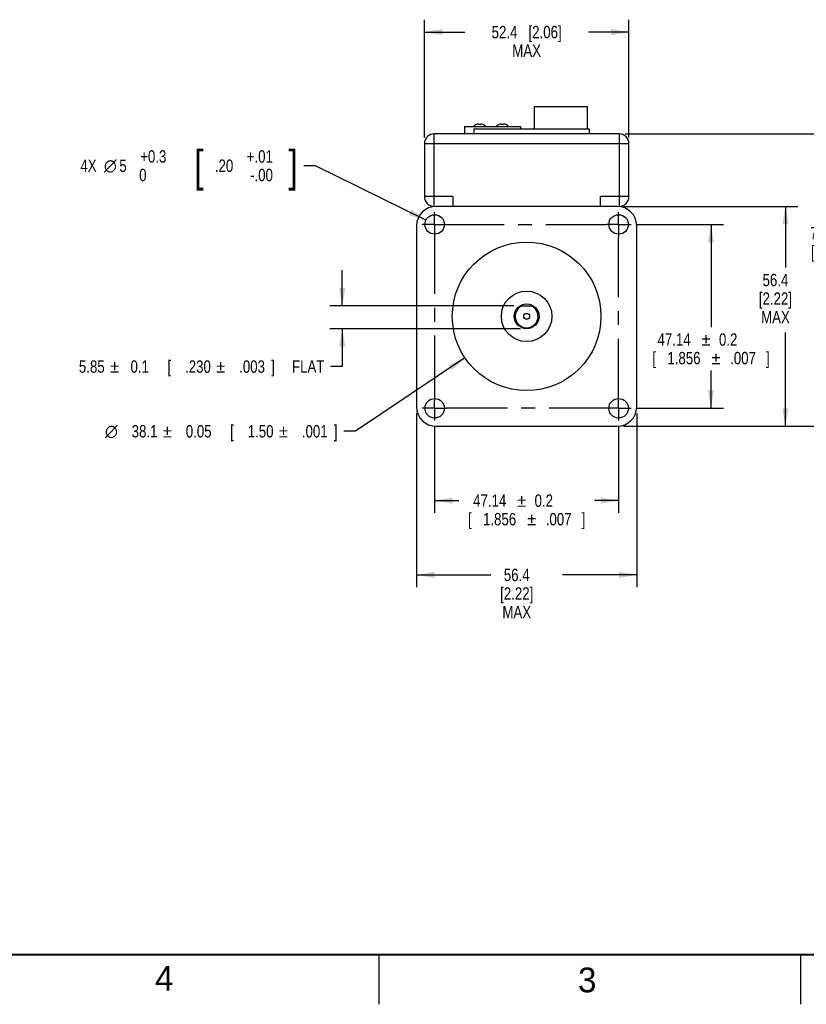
# Model space of a CAD drawing. Header units: inches. Extents: x 0 to 34, y 0 to 22.
# Tile 3 of 13: x 17.6 to 25.6, y 0 to 9.9. Entities that reach past the tile are written whole.
import ezdxf
from ezdxf.enums import TextEntityAlignment as Align

# ---------------------------------------------------------------- set-up
doc = ezdxf.new("R2010")
doc.units = ezdxf.units.IN
doc.header["$LTSCALE"] = 1.87
doc.header["$MEASUREMENT"] = 0
doc.linetypes.add('CENTER', pattern=[0.6, 0.375, -0.075, 0.075, -0.075])
doc.layers.get('0').update_dxf_attribs({"linetype": 'CONTINUOUS'})
doc.layers.add('DEFAULT_1', color=7, linetype='CENTER')
doc.layers.add('DIMENSIONS', color=7, linetype='CONTINUOUS')
doc.styles.get("Standard").update_dxf_attribs({"font": 'txt', "width": 0.8})
doc.styles.add('TEXTSTYLE_1', font='gdt', dxfattribs={"width": 0.8})
doc.styles.add('TEXTSTYLE_2', font='txt')
doc.dimstyles.new('DIMSTYLE_1', dxfattribs={"dimtxt": 0.125, "dimasz": 0.18, "dimexe": 0.125, "dimexo": 0.0625, "dimgap": 0.0625, "dimtad": 0, "dimtih": 1, "dimtoh": 1, "dimdsep": 46, "dimtxsty": 'STANDARD', "dimblk": '_FILLED', "dimblk1": '_FILLED', "dimblk2": '_FILLED', "dimcen": 0.09, "dimadec": 0, "dimazin": 0, "dimtol": 1, "dimtp": 0.2, "dimtm": 0.2, "dimtfac": 1, "dimtofl": 0, "dimtmove": 0, "dimatfit": 3, "dimldrblk": '_FILLED', "dimfxl": 1, "dimtolj": 1, "dimarcsym": 0})
doc.dimstyles.new('DIMSTYLE_2', dxfattribs={"dimtxt": 0.125, "dimasz": 0.18, "dimexe": 0.125, "dimexo": 0.0625, "dimgap": 0.0625, "dimtad": 0, "dimtih": 1, "dimtoh": 1, "dimdec": 1, "dimdsep": 46, "dimtxsty": 'STANDARD', "dimblk": '_FILLED', "dimblk1": '_FILLED', "dimblk2": '_FILLED', "dimcen": 0.09, "dimadec": 0, "dimazin": 0, "dimtp": 1, "dimtm": 1, "dimtfac": 1, "dimtdec": 1, "dimtofl": 0, "dimtmove": 0, "dimatfit": 3, "dimldrblk": '_FILLED', "dimfxl": 1, "dimtolj": 1, "dimarcsym": 0})
doc.dimstyles.new('DIMSTYLE_3', dxfattribs={"dimtxt": 0.125, "dimasz": 0.18, "dimexe": 0.125, "dimexo": 0.0625, "dimgap": 0.0625, "dimtad": 0, "dimtih": 1, "dimtoh": 1, "dimdec": 1, "dimdsep": 46, "dimtxsty": 'STANDARD', "dimblk": '_FILLED', "dimblk1": '_FILLED', "dimblk2": '_FILLED', "dimcen": 0.09, "dimadec": 0, "dimazin": 0, "dimtol": 1, "dimtp": 1, "dimtm": 1, "dimtfac": 1, "dimtdec": 1, "dimtofl": 0, "dimtmove": 0, "dimatfit": 3, "dimldrblk": '_FILLED', "dimfxl": 1, "dimtolj": 1, "dimarcsym": 0})
doc.dimstyles.new('DIMSTYLE_4', dxfattribs={"dimtxt": 0.125, "dimasz": 0.18, "dimexe": 0.125, "dimexo": 0.0625, "dimgap": 0.0625, "dimtad": 0, "dimtih": 1, "dimtoh": 1, "dimdec": 1, "dimdsep": 46, "dimtxsty": 'STANDARD', "dimblk": '_FILLED', "dimblk1": '_FILLED', "dimblk2": '_FILLED', "dimcen": 0.09, "dimadec": 0, "dimazin": 0, "dimtp": 0.1, "dimtm": 0.1, "dimtfac": 1, "dimtdec": 1, "dimtofl": 0, "dimtmove": 0, "dimatfit": 3, "dimldrblk": '_FILLED', "dimfxl": 1, "dimtolj": 1, "dimarcsym": 0})
doc.dimstyles.new('DIMSTYLE_5', dxfattribs={"dimtxt": 0.125, "dimasz": 0.18, "dimexe": 0.125, "dimexo": 0.0625, "dimgap": 0.0625, "dimtad": 0, "dimtih": 1, "dimtoh": 1, "dimdsep": 46, "dimtxsty": 'STANDARD', "dimblk": '_FILLED', "dimblk1": '_FILLED', "dimblk2": '_FILLED', "dimcen": 0.09, "dimadec": 0, "dimazin": 0, "dimtol": 1, "dimtp": 0.1, "dimtm": 0.1, "dimtfac": 1, "dimtofl": 0, "dimtmove": 0, "dimatfit": 3, "dimldrblk": '_FILLED', "dimfxl": 1, "dimtolj": 1, "dimarcsym": 0})
doc.dimstyles.new('DIMSTYLE_6', dxfattribs={"dimtxt": 0.125, "dimasz": 0.18, "dimexe": 0.125, "dimexo": 0.0625, "dimgap": 0.09, "dimtad": 0, "dimtih": 1, "dimtoh": 1, "dimdec": 1, "dimdsep": 46, "dimtxsty": 'STANDARD', "dimblk": '_FILLED', "dimblk1": '_FILLED', "dimblk2": '_FILLED', "dimcen": 0.09, "dimadec": 0, "dimazin": 0, "dimtol": 1, "dimtp": 0.3, "dimtfac": 1, "dimtdec": 1, "dimtmove": 0, "dimatfit": 2, "dimldrblk": '_FILLED', "dimfxl": 1, "dimtolj": 1, "dimarcsym": 0})
doc.dimstyles.new('DIMSTYLE_7', dxfattribs={"dimtxt": 0.125, "dimasz": 0.18, "dimexe": 0.125, "dimexo": 0.0625, "dimgap": 0.09, "dimtad": 0, "dimtih": 1, "dimtoh": 1, "dimdec": 1, "dimdsep": 46, "dimtxsty": 'STANDARD', "dimblk": '_FILLED', "dimblk1": '_FILLED', "dimblk2": '_FILLED', "dimcen": 0.09, "dimadec": 0, "dimazin": 0, "dimtol": 1, "dimtp": 0.05, "dimtm": 0.05, "dimtfac": 1, "dimtdec": 1, "dimtmove": 0, "dimatfit": 2, "dimldrblk": '_FILLED', "dimfxl": 1, "dimtolj": 1, "dimarcsym": 0})

# ---------------------------------------------------------------- blocks, each defined once
blk = doc.blocks.new('_FILLED')
at = {"color": 0, "linetype": 'BYBLOCK'}
blk.add_solid([(0, 0), (-1, 0.174), (-1, -0.174)], dxfattribs=at)
blk = doc.blocks.new('*D0')
at = {"layer": 'DIMENSIONS', "color": 2, "linetype": 'CONTINUOUS'}
for p, q in [((23.853, 7.8734), (24.7227, 7.8734)), ((24.5977, 7.8734), (24.5977, 6.8365)), ((24.5977, 6.0175), (24.5977, 6.399)), ((23.853, 6.0175), (24.7227, 6.0175))]:
    blk.add_line(p, q, dxfattribs=at)
at = {"layer": 'DIMENSIONS', "color": 2, "linetype": 'CONTINUOUS', "xscale": 0.18, "yscale": 0.18, "zscale": 0.18}
for p, rotation in [((24.5977, 7.8734), 90), ((24.5977, 6.0175), 270)]:
    blk.add_blockref('_FILLED', p, dxfattribs=dict(at, rotation=rotation))
at = {"layer": 'DIMENSIONS', "color": 2, "linetype": 'CONTINUOUS', "width": 0.8}
for s, p in [('47.14', (24.2248, 6.649)), ('0.2', (24.7707, 6.649)), ('[', (24.0248, 6.4615)), ('1.856', (24.3248, 6.4615)), ('.007', (24.9207, 6.4615)), (']', (25.1707, 6.4615))]:
    blk.add_text(s, height=0.125, dxfattribs=at).set_placement(p, align=Align.CENTER)
at = {"layer": 'DIMENSIONS', "color": 2, "linetype": 'CONTINUOUS', "style": 'TEXTSTYLE_1'}
for p in [(24.5477, 6.649), (24.6477, 6.4615)]:
    blk.add_text('`', height=0.125, dxfattribs=at).set_placement(p, align=Align.CENTER)
blk = doc.blocks.new('*D1')
at = {"layer": 'DIMENSIONS', "color": 2, "linetype": 'CONTINUOUS'}
for p, q in [((23.7134, 8.0557), (25.4727, 8.0557)), ((25.3477, 8.0557), (25.3477, 7.4371)), ((25.3477, 5.8352), (25.3477, 6.7809)), ((23.7134, 5.8352), (25.4727, 5.8352))]:
    blk.add_line(p, q, dxfattribs=at)
at = {"layer": 'DIMENSIONS', "color": 2, "linetype": 'CONTINUOUS', "xscale": 0.18, "yscale": 0.18, "zscale": 0.18}
for p, rotation in [((25.3477, 8.0557), 90), ((25.3477, 5.8352), 270)]:
    blk.add_blockref('_FILLED', p, dxfattribs=dict(at, rotation=rotation))
at = {"layer": 'DIMENSIONS', "color": 2, "linetype": 'CONTINUOUS', "insert": (25.2477, 7.3746), "char_height": 0.125, "width": 0.6, "attachment_point": 2, "line_spacing_factor": 0.9}
blk.add_mtext('56.4\\P[2.22]\\PMAX', dxfattribs=at)
blk = doc.blocks.new('*D2')
at = {"layer": 'DIMENSIONS', "color": 2, "linetype": 'CONTINUOUS'}
for p, q in [((23.7331, 8.788), (26.2227, 8.788)), ((26.0977, 8.788), (26.0977, 7.9105)), ((26.0977, 5.8352), (26.0977, 7.473)), ((23.7134, 5.8352), (26.2227, 5.8352))]:
    blk.add_line(p, q, dxfattribs=at)
at = {"layer": 'DIMENSIONS', "color": 2, "linetype": 'CONTINUOUS', "xscale": 0.18, "yscale": 0.18, "zscale": 0.18}
for p, rotation in [((26.0977, 8.788), 90), ((26.0977, 5.8352), 270)]:
    blk.add_blockref('_FILLED', p, dxfattribs=dict(at, rotation=rotation))
at = {"layer": 'DIMENSIONS', "color": 2, "linetype": 'CONTINUOUS', "style": 'TEXTSTYLE_1'}
for p in [(25.8477, 7.723), (26.1477, 7.5355)]:
    blk.add_text('`', height=0.125, dxfattribs=at).set_placement(p, align=Align.CENTER)
at = {"layer": 'DIMENSIONS', "color": 2, "linetype": 'CONTINUOUS', "width": 0.8}
for s, p in [('75', (25.6748, 7.723)), ('1', (25.9707, 7.723)), ('[', (25.6248, 7.5355)), ('2.95', (25.8748, 7.5355)), ('.03', (26.3707, 7.5355)), (']', (26.5707, 7.5355))]:
    blk.add_text(s, height=0.125, dxfattribs=at).set_placement(p, align=Align.CENTER)
blk = doc.blocks.new('*D3')
at = {"layer": 'DIMENSIONS', "color": 2, "linetype": 'CONTINUOUS'}
for p, q in [((21.8095, 5.83), (21.8095, 4.9602)), ((23.6655, 5.83), (23.6655, 4.9602)), ((21.8095, 5.0852), (22.0521, 5.0852)), ((23.6655, 5.0852), (23.4229, 5.0852))]:
    blk.add_line(p, q, dxfattribs=at)
at = {"layer": 'DIMENSIONS', "color": 2, "linetype": 'CONTINUOUS', "xscale": 0.18, "yscale": 0.18, "zscale": 0.18, "rotation": 180}
blk.add_blockref('_FILLED', (21.8095, 5.0852), dxfattribs=at)
at = {"layer": 'DIMENSIONS', "color": 2, "linetype": 'CONTINUOUS', "xscale": 0.18, "yscale": 0.18, "zscale": 0.18}
blk.add_blockref('_FILLED', (23.6655, 5.0852), dxfattribs=at)
at = {"layer": 'DIMENSIONS', "color": 2, "linetype": 'CONTINUOUS', "style": 'TEXTSTYLE_1'}
for p in [(22.6875, 5.0227), (22.7875, 4.8352)]:
    blk.add_text('`', height=0.125, dxfattribs=at).set_placement(p, align=Align.CENTER)
at = {"layer": 'DIMENSIONS', "color": 2, "linetype": 'CONTINUOUS', "width": 0.8}
for s, p in [('47.14', (22.3646, 5.0227)), ('0.2', (22.9104, 5.0227)), ('[', (22.1646, 4.8352)), (']', (23.3104, 4.8352)), ('1.856', (22.4646, 4.8352)), ('.007', (23.0604, 4.8352))]:
    blk.add_text(s, height=0.125, dxfattribs=at).set_placement(p, align=Align.CENTER)
blk = doc.blocks.new('*D4')
at = {"layer": 'DIMENSIONS', "color": 2, "linetype": 'CONTINUOUS'}
for p, q in [((21.6273, 5.9696), (21.6273, 4.2102)), ((23.8477, 5.9696), (23.8477, 4.2102)), ((21.6273, 4.3352), (22.375, 4.3352)), ((23.8477, 4.3352), (23.1, 4.3352))]:
    blk.add_line(p, q, dxfattribs=at)
at = {"layer": 'DIMENSIONS', "color": 2, "linetype": 'CONTINUOUS', "xscale": 0.18, "yscale": 0.18, "zscale": 0.18, "rotation": 180}
blk.add_blockref('_FILLED', (21.6273, 4.3352), dxfattribs=at)
at = {"layer": 'DIMENSIONS', "color": 2, "linetype": 'CONTINUOUS', "xscale": 0.18, "yscale": 0.18, "zscale": 0.18}
blk.add_blockref('_FILLED', (23.8477, 4.3352), dxfattribs=at)
at = {"layer": 'DIMENSIONS', "color": 2, "linetype": 'CONTINUOUS', "insert": (22.6375, 4.3977), "char_height": 0.125, "width": 0.6, "attachment_point": 2, "line_spacing_factor": 0.9}
blk.add_mtext('56.4\\P[2.22]\\PMAX', dxfattribs=at)
blk = doc.blocks.new('*D5')
at = {"layer": 'DIMENSIONS', "color": 2, "linetype": 'CONTINUOUS'}
for p, q in [((20.8773, 7.0508), (20.8773, 7.4108)), ((22.6077, 7.0508), (20.7523, 7.0508)), ((22.675, 6.8205), (20.7523, 6.8205)), ((20.8773, 6.8205), (20.8773, 6.4386)), ((20.8773, 6.4386), (20.7598, 6.4386))]:
    blk.add_line(p, q, dxfattribs=at)
at = {"layer": 'DIMENSIONS', "color": 2, "linetype": 'CONTINUOUS', "xscale": 0.18, "yscale": 0.18, "zscale": 0.18}
for p, rotation in [((20.8773, 7.0508), 270), ((20.8773, 6.8205), 90)]:
    blk.add_blockref('_FILLED', p, dxfattribs=dict(at, rotation=rotation))
at = {"layer": 'DIMENSIONS', "color": 2, "linetype": 'CONTINUOUS', "width": 0.8}
for s, p in [('5.85', (18.4806, 6.3761)), ('0.1', (18.9264, 6.3761)), ('[', (19.1514, 6.3761)), ('.230', (19.5514, 6.3761)), ('.003', (20.0973, 6.3761)), (']', (20.1973, 6.3761)), (' FLAT', (20.6973, 6.3761))]:
    blk.add_text(s, height=0.125, dxfattribs=at).set_placement(p, align=Align.RIGHT)
at = {"layer": 'DIMENSIONS', "color": 2, "linetype": 'CONTINUOUS', "style": 'TEXTSTYLE_1'}
for p in [(18.6264, 6.3761), (19.6973, 6.3761)]:
    blk.add_text('`', height=0.125, dxfattribs=at).set_placement(p, align=Align.RIGHT)
blk = doc.blocks.new('*D6')
at = {"layer": 'DIMENSIONS', "color": 2, "linetype": 'CONTINUOUS'}
for p, q in [((20.6076, 8.4661), (20.4901, 8.4661)), ((21.7213, 7.9169), (20.6076, 8.4661))]:
    blk.add_line(p, q, dxfattribs=at)
at = {"layer": 'DIMENSIONS', "color": 2, "linetype": 'CONTINUOUS', "xscale": 0.18, "yscale": 0.18, "zscale": 0.18, "rotation": 333.7496414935}
blk.add_blockref('_FILLED', (21.7213, 7.9169), dxfattribs=at)
at = {"layer": 'DIMENSIONS', "color": 2, "linetype": 'CONTINUOUS', "width": 0.8}
for s, height, p in [('+0.3', 0.125, (19.1026, 8.4974)), ('[', 0.3125, (19.4776, 8.3099)), ('+.01', 0.125, (20.1776, 8.4974)), (']', 0.3125, (20.4276, 8.3099)), ('4X ', 0.125, (18.4359, 8.4036)), ('5', 0.125, (18.7026, 8.4036)), ('.20', 0.125, (19.7776, 8.4036)), (' 0', 0.125, (18.9026, 8.3099)), ('-.00', 0.125, (20.1776, 8.3099))]:
    blk.add_text(s, height=height, dxfattribs=at).set_placement(p, align=Align.RIGHT)
at = {"layer": 'DIMENSIONS', "color": 2, "linetype": 'CONTINUOUS', "style": 'TEXTSTYLE_1'}
blk.add_text('n', height=0.125, dxfattribs=at).set_placement((18.6026, 8.4036), align=Align.RIGHT)
blk = doc.blocks.new('*D7')
at = {"layer": 'DIMENSIONS', "color": 2, "linetype": 'CONTINUOUS'}
for p, q in [((22.1149, 6.5273), (21.0098, 5.7852)), ((21.0098, 5.7852), (20.8923, 5.7852))]:
    blk.add_line(p, q, dxfattribs=at)
at = {"layer": 'DIMENSIONS', "color": 2, "linetype": 'CONTINUOUS', "xscale": 0.18, "yscale": 0.18, "zscale": 0.18, "rotation": 33.8829868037}
blk.add_blockref('_FILLED', (22.1149, 6.5273), dxfattribs=at)
at = {"layer": 'DIMENSIONS', "color": 2, "linetype": 'CONTINUOUS', "style": 'TEXTSTYLE_1'}
for s, p in [('`', (19.1589, 5.7227)), ('`', (20.3298, 5.7227)), ('n', (18.6131, 5.7227))]:
    blk.add_text(s, height=0.125, dxfattribs=at).set_placement(p, align=Align.RIGHT)
at = {"layer": 'DIMENSIONS', "color": 2, "linetype": 'CONTINUOUS', "width": 0.8}
for s, p in [('38.1', (19.0131, 5.7227)), ('0.05', (19.5589, 5.7227)), ('[', (19.7839, 5.7227)), ('1.50', (20.1839, 5.7227)), ('.001', (20.7298, 5.7227)), (']', (20.8298, 5.7227))]:
    blk.add_text(s, height=0.125, dxfattribs=at).set_placement(p, align=Align.RIGHT)
blk = doc.blocks.new('*D8')
at = {"layer": 'DIMENSIONS', "color": 2, "linetype": 'CONTINUOUS'}
for p, q in [((21.706, 8.752), (21.706, 9.9405)), ((23.769, 8.752), (23.769, 9.9405)), ((21.706, 9.8155), (22.1125, 9.8155)), ((23.769, 9.8155), (23.3625, 9.8155))]:
    blk.add_line(p, q, dxfattribs=at)
at = {"layer": 'DIMENSIONS', "color": 2, "linetype": 'CONTINUOUS', "xscale": 0.18, "yscale": 0.18, "zscale": 0.18, "rotation": 180}
blk.add_blockref('_FILLED', (21.706, 9.8155), dxfattribs=at)
at = {"layer": 'DIMENSIONS', "color": 2, "linetype": 'CONTINUOUS', "xscale": 0.18, "yscale": 0.18, "zscale": 0.18}
blk.add_blockref('_FILLED', (23.769, 9.8155), dxfattribs=at)
at = {"layer": 'DIMENSIONS', "color": 2, "linetype": 'CONTINUOUS', "insert": (22.7375, 9.878), "char_height": 0.125, "width": 1.125, "attachment_point": 2, "line_spacing_factor": 0.9}
blk.add_mtext('52.4{\\Ftxt.shx;\\W1.000000;\\H0.125000; }[2.06]\\PMAX', dxfattribs=at)

msp = doc.modelspace()

# ---------------------------------------------------------------- linework, layer by layer
at = {"color": 7, "linetype": 'CONTINUOUS'}
for p, q in [((22.8123, 9.0655), (22.8123, 8.8372)), ((22.8123, 9.0655), (23.3477, 9.0655)), ((23.3477, 9.0655), (23.3477, 8.8372)), ((22.1111, 8.8608), (22.1111, 8.788)), ((22.1111, 8.8608), (22.6761, 8.8608)), ((22.2495, 8.8864), (22.2751, 8.8864)), ((22.4798, 8.8864), (22.5054, 8.8864)), ((22.6761, 8.8608), (22.6761, 8.8372)), ((21.8044, 8.0557), (21.8044, 8.788)), ((23.6706, 8.788), (21.8044, 8.788)), ((22.2044, 8.8372), (22.2044, 8.788)), ((22.2044, 8.8372), (23.3698, 8.8372)), ((23.3698, 8.8372), (23.3698, 8.788)), ((23.6706, 8.788), (23.6706, 8.0557)), ((21.706, 8.6895), (21.706, 8.1541)), ((21.706, 8.6895), (23.769, 8.6895)), ((23.769, 8.1541), (23.769, 8.6895)), ((21.9924, 8.1541), (21.706, 8.1541)), ((21.9924, 8.1541), (21.9924, 8.0557)), ((23.4826, 8.0557), (23.4826, 8.1541)), ((23.769, 8.1541), (23.4826, 8.1541)), ((23.6509, 8.0557), (21.8241, 8.0557)), ((21.6273, 7.8588), (21.6273, 6.0321)), ((23.8477, 6.0321), (23.8477, 7.8588)), ((22.6702, 7.0508), (22.8048, 7.0508)), ((21.8241, 5.8352), (23.6509, 5.8352))]:
    msp.add_line(p, q, dxfattribs=at)
at = {"color": 2, "linetype": 'CONTINUOUS'}
for p, q in [((21.25, 0), (21.25, 0.5)), ((25.5, 0.5), (25.5, 0))]:
    msp.add_line(p, q, dxfattribs=at)
at = {"color": 7, "linetype": 'CONTINUOUS', "const_width": 0.02}
msp.add_lwpolyline([(0.5, 0.5), (33.5, 0.5)], dxfattribs=at)
at = {"color": 7, "linetype": 'CONTINUOUS'}
for centre, radius in [((21.8095, 7.8734), 0.0984), ((23.6655, 7.8734), 0.0984), ((22.7375, 6.9455), 0.75), ((22.7375, 6.9455), 0.2553), ((22.7375, 6.9455), 0.125), ((22.7375, 6.9455), 0.0295), ((21.8095, 6.0175), 0.0984), ((23.6655, 6.0175), 0.0984)]:
    msp.add_circle(centre, radius, dxfattribs=at)
for centre, radius, start, end in [((22.2495, 8.8273), 0.0591, 90, 145.36362), ((22.2751, 8.8273), 0.0591, 34.63638, 90), ((22.4798, 8.8273), 0.0591, 90, 145.36362), ((22.5054, 8.8273), 0.0591, 34.63638, 90), ((21.8044, 8.6895), 0.0984, 90, 180), ((23.6706, 8.6895), 0.0984, 0, 90), ((21.8044, 8.1541), 0.0984, 180, 270), ((23.6706, 8.1541), 0.0984, 270, 360), ((21.8241, 7.8588), 0.1969, 90, 180), ((23.6509, 7.8588), 0.1969, 0, 90), ((22.7375, 6.9455), 0.1152, 113.86094, 66.13906), ((21.8241, 6.0321), 0.1969, 180, 270), ((23.6509, 6.0321), 0.1969, 270, 360)]:
    msp.add_arc(centre, radius, start, end, dxfattribs=at)
at = {"layer": 'DEFAULT_1', "color": 7, "linetype": 'CENTER'}
for p, q in [((21.8095, 7.8734), (21.8095, 7.9984)), ((23.6655, 7.8734), (23.6655, 7.9984)), ((21.8095, 7.8734), (21.6845, 7.8734)), ((21.8095, 7.8734), (21.8095, 6.0946)), ((21.8095, 7.8734), (23.5404, 7.8734)), ((23.6655, 7.8734), (23.5404, 7.8734)), ((23.6655, 7.8734), (23.7905, 7.8734)), ((23.6655, 7.8734), (23.6655, 7.7484)), ((23.6655, 6.0175), (23.6655, 7.7484)), ((21.8095, 6.0175), (21.8095, 6.0946)), ((21.8095, 6.0175), (21.6845, 6.0175)), ((21.8095, 6.0175), (21.9266, 6.0175)), ((21.8095, 6.0175), (21.8095, 5.8925)), ((23.6655, 6.0175), (21.9266, 6.0175)), ((23.6655, 6.0175), (23.7905, 6.0175)), ((23.6655, 6.0175), (23.6655, 5.8925))]:
    msp.add_line(p, q, dxfattribs=at)

# ---------------------------------------------------------------- texts
at = {"color": 2, "linetype": 'CONTINUOUS', "char_height": 0.25, "width": 0.25, "attachment_point": 1, "line_spacing_factor": 0.9, "style": 'TEXTSTYLE_2'}
for s, insert in [('4', (18.9884, 0.3869)), ('3', (23.2555, 0.371))]:
    msp.add_mtext(s, dxfattribs=dict(at, insert=insert))

# ---------------------------------------------------------------- dimensions: what is measured, and where the dimension line sits
at = {"layer": 'DIMENSIONS', "color": 2, "linetype": 'CONTINUOUS'}
for base, p1, p2, picture, middle in [((23.769, 9.8155), (21.706, 8.6895), (23.769, 8.6895), '*D8', (22.7375, 9.7062)), ((23.8477, 4.3352), (21.6273, 6.0321), (23.8477, 6.0321), '*D4', (22.7375, 4.1321))]:
    dim = msp.add_linear_dim(base=base, p1=p1, p2=p2, text='<>\\PMAX', dimstyle='DIMSTYLE_4', dxfattribs=at)
    dim.commit()
    dim.dimension.update_dxf_attribs({"geometry": picture, "text_midpoint": middle, "dimtype": 160})
for base, p1, p2, dimstyle, picture, middle in [((26.0977, 8.788), (23.6509, 5.8352), (23.6706, 8.788), 'DIMSTYLE_3', '*D2', (26.0977, 7.6918)), ((24.5977, 7.8734), (23.7905, 6.0175), (23.7905, 7.8734), 'DIMSTYLE_1', '*D0', (24.5977, 6.6178))]:
    dim = msp.add_linear_dim(base=base, p1=p1, p2=p2, angle=90, dimstyle=dimstyle, dxfattribs=at)
    dim.commit()
    dim.dimension.update_dxf_attribs({"geometry": picture, "text_midpoint": middle, "dimtype": 160})
for p1, p2, text, dimstyle, picture, middle in [((21.7213, 7.9169), (21.8978, 7.8299), '4X %%c<>', 'DIMSTYLE_6', '*D6', (19.2818, 8.4661)), ((22.1149, 6.5273), (23.3601, 7.3636), '%%c<>', 'DIMSTYLE_7', '*D7', (19.6381, 5.7852))]:
    dim = msp.add_diameter_dim_2p(p1=p1, p2=p2, text=text, dimstyle=dimstyle, override={"dimpost": '<>'}, dxfattribs=at)
    dim.commit()
    dim.dimension.update_dxf_attribs({"geometry": picture, "text_midpoint": middle, "dimtype": 163})
for base, p1, p2, text, dimstyle, picture, middle in [((25.3477, 8.0557), (23.6509, 5.8352), (23.6509, 8.0557), '<>\\PMAX', 'DIMSTYLE_2', '*D1', (25.3477, 7.109)), ((20.8773, 7.0508), (22.7375, 6.8205), (22.6702, 7.0508), '<> FLAT', 'DIMSTYLE_5', '*D5', (19.3889, 6.4386))]:
    dim = msp.add_linear_dim(base=base, p1=p1, p2=p2, angle=90, text=text, dimstyle=dimstyle, dxfattribs=at)
    dim.commit()
    dim.dimension.update_dxf_attribs({"geometry": picture, "text_midpoint": middle, "dimtype": 160})
dim = msp.add_linear_dim(base=(23.6655, 5.0852), p1=(21.8095, 5.8925), p2=(23.6655, 5.8925), dimstyle='DIMSTYLE_1', dxfattribs=at)
dim.commit()
dim.dimension.update_dxf_attribs({"geometry": '*D3', "text_midpoint": (22.7375, 4.9915), "dimtype": 160})

doc.saveas('drawing.dxf')
